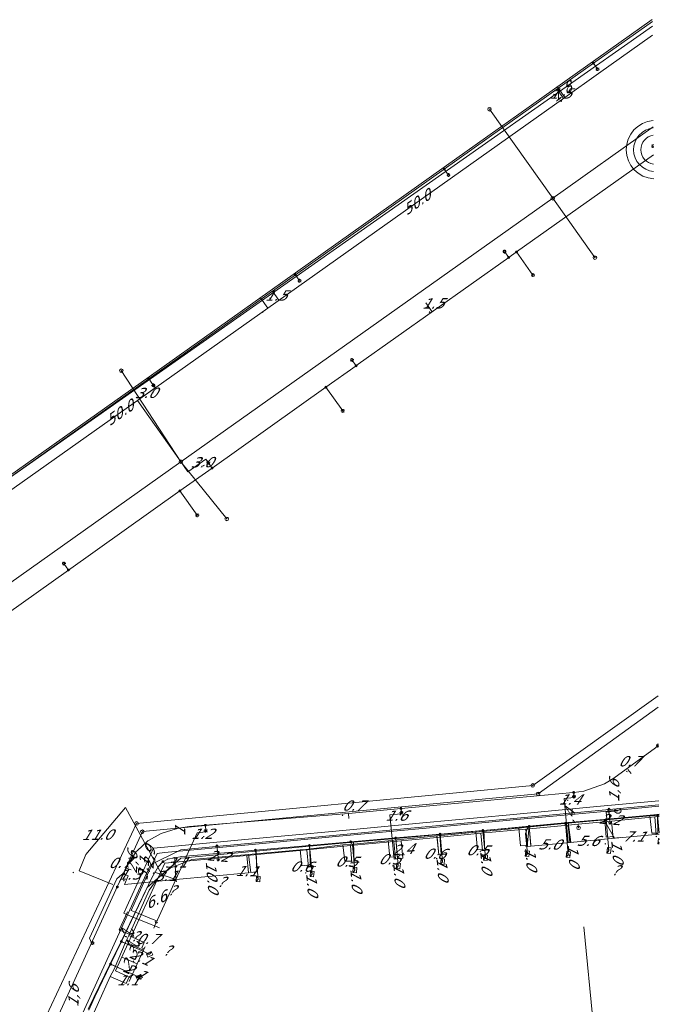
# Model space of a CAD drawing. Header units: metres. Extents: x 124576 to 133557, y 395865 to 402386.
# Tile 181 of 256: x 126589 to 126676, y 400393 to 400528. Entities that reach past the tile are written whole.
import ezdxf
from ezdxf.enums import TextEntityAlignment as Align

# ---------------------------------------------------------------- set-up
doc = ezdxf.new("R2010")
doc.units = ezdxf.units.M
doc.header["$MEASUREMENT"] = 0
for name, color, linetype, lineweight, true_color in [('LG_Datatransport_KPN_BV', 3, 'Continuous', 13, 0x00ff00), ('LG_Datatransport_Reggefiber_Operator_BV', 3, 'Continuous', 13, 0x00ff00), ('LG_Datatransport_Ziggo_BV', 3, 'Continuous', 13, 0x00ff00), ('LG_Laag_Spanning_Enexis_Netbeheer_BV', 7, 'Continuous', 13, 0x960000), ('LG_Midden_Spanning_Enexis_Netbeheer_BV', 7, 'Continuous', 13, 0xd20000), ('LG_Riool_Vrij_Verval_Gemeente_Tilburg_Ruimtelijke_Uitvoering', 7, 'Continuous', 13, 0xca00a0), ('LG_unet-4_Brabant_Water', 5, 'Continuous', 13, 0x0000ff), ('LG_warmte_Ennatuurlijk_BV', 7, 'Continuous', 13, 0x008080), ('MV_Datatransport_lijn', 3, 'Continuous', 0, 0x00ff00), ('MV_warmte_lijn', 7, 'Continuous', 0, 0x008080)]:
    doc.layers.add(name, color=color, linetype=linetype, lineweight=lineweight, true_color=true_color)
for name, color, linetype, lineweight in [('LG_Datatransport_P_Ziggo_BV', 7, 'Continuous', 0), ('LG_Laag_Spanning_P_Enexis_Netbeheer_BV', 7, 'Continuous', 0), ('LG_Laag_Spanning_P_Gemeente_Tilburg_Ruimtelijke_Uitvoering', 7, 'Continuous', 0), ('LG_overig_P_Gemeente_Tilburg_Ruimtelijke_Uitvoering', 7, 'Continuous', 0), ('LG_Riool_Vrij_Verval_P_Gemeente_Tilburg_Ruimtelijke_Uitvoering', 7, 'Continuous', 0), ('LG_unet-4_P_Brabant_Water', 7, 'Continuous', 0), ('MV_Datatransport', 7, 'Continuous', 0), ('MV_Laag_Spanning', 7, 'Continuous', 0), ('MV_Laag_Spanning_lijn', 7, 'Continuous', 0), ('MV_Laag_Spanning_pijl', 7, 'Continuous', 0), ('MV_Midden_Spanning', 7, 'Continuous', 0), ('MV_Midden_Spanning_lijn', 7, 'Continuous', 0), ('MV_Midden_Spanning_pijl', 7, 'Continuous', 0), ('MV_unet-4', 7, 'Continuous', 0), ('MV_warmte', 7, 'Continuous', 0)]:
    doc.layers.add(name, color=color, linetype=linetype, lineweight=lineweight)
doc.styles.add('Klic_Annotatie', font='verdanai.ttf', dxfattribs={"oblique": 20, "height": 1.4})
doc.styles.add('Style-Arial', font='arial.ttf')

# ---------------------------------------------------------------- blocks, each defined once
blk = doc.blocks.new('Onbekend_5')
at = {"layer": 'LG_Datatransport_P_Ziggo_BV'}
blk.add_hatch(color=256, dxfattribs=at).paths.add_polyline_path([(-0.3, -1.1, -0.262633), (0.2, 0.2), (0.6, 0.5, 0.379827), (0.7, 1.3), (0.7, 1.3, 0.228508), (0, 1.5), (0, 1.5, 0.459053), (-0.8, 0.8), (-1.3, 0.9, -0.414214), (-0.1, 2, -0.243799), (1.1, 1.5, -0.379827), (0.9, 0.1), (0.5, -0.2, 0.262633), (0.2, -1.1), (-0.2, -1.1)])
blk.add_circle((0, 0), 2.5, dxfattribs=at)
at = {"layer": 'LG_Datatransport_P_Ziggo_BV', "extrusion": (0, 0, -1)}
blk.add_solid([(0.3, -2.1), (-0.2, -2.1), (0.3, -1.5), (-0.2, -1.5)], dxfattribs=at)
blk = doc.blocks.new('Mof')
at = {"layer": 'LG_Laag_Spanning_P_Enexis_Netbeheer_BV'}
h = blk.add_hatch(color=256, dxfattribs=at)
edge = h.paths.add_edge_path()
edge.add_arc((0, 0), 2, 0, 360)
blk = doc.blocks.new('DeliveryPoint')
at = {"layer": 'LG_Laag_Spanning_P_Enexis_Netbeheer_BV', "flags": 128}
blk.add_lwpolyline([(-3.7, -2.5), (3.8, -2.5), (3.8, 2.5), (-3.7, 2.5), (-3.7, -2.5)], close=True, dxfattribs=at)
blk.add_lwpolyline([(-3.7, 2.5), (-3.7, 2.2), (0, 0), (3.8, 2.2)], dxfattribs=at)
blk = doc.blocks.new('Streetlight')
at = {"layer": 'LG_Laag_Spanning_P_Enexis_Netbeheer_BV'}
for p, q in [((-1.8, 1.8), (-1.1, 1.1)), ((0, 2.5), (0, 1.5)), ((1.8, 1.8), (1.1, 1.1)), ((-1.1, -1.1), (-1.8, -1.8)), ((0, -1.5), (0, -2.5)), ((1.1, -1.1), (1.8, -1.8))]:
    blk.add_line(p, q, dxfattribs=at)
at = {"layer": 'LG_Laag_Spanning_P_Enexis_Netbeheer_BV', "flags": 128}
for points in [[(-2.5, 0), (-1.5, 0)], [(1.5, 0), (2.5, 0)]]:
    blk.add_lwpolyline(points, dxfattribs=at)
at = {"layer": 'LG_Laag_Spanning_P_Enexis_Netbeheer_BV'}
blk.add_circle((0, 0), 1.5, dxfattribs=at)
blk = doc.blocks.new('m_pijl')
at = {"layer": 'MV_Laag_Spanning_pijl'}
blk.add_hatch(color=7, dxfattribs=at).paths.add_polyline_path([(-1, -0.3), (-1, 0), (-1, 0.3), (0, 0)])
at = {"layer": 'MV_Laag_Spanning_pijl', "flags": 128}
blk.add_lwpolyline([(-1, 0), (-1, 0.3), (0, 0), (-1, -0.3), (-1, 0)], close=True, dxfattribs=at)
blk = doc.blocks.new('m_pijl_1')
at = {"layer": 'MV_Midden_Spanning_pijl'}
blk.add_hatch(color=7, dxfattribs=at).paths.add_polyline_path([(-1, -0.3), (-1, 0), (-1, 0.3), (0, 0)])
at = {"layer": 'MV_Midden_Spanning_pijl', "flags": 128}
blk.add_lwpolyline([(-1, 0), (-1, 0.3), (0, 0), (-1, -0.3), (-1, 0)], close=True, dxfattribs=at)
blk = doc.blocks.new('FireHydrant')
at = {"layer": 'LG_unet-4_P_Brabant_Water'}
blk.add_ellipse((0, 0), major_axis=(4.45, 0), ratio=0.727642, dxfattribs=at)
at = {"layer": 'LG_unet-4_P_Brabant_Water', "style": 'Style-Arial'}
blk.add_text('BK', height=2.5, dxfattribs=at).set_placement((0, 0), align=Align.MIDDLE_CENTER)
blk = doc.blocks.new('Afsluiter_2')
at = {"layer": 'LG_unet-4_P_Brabant_Water'}
blk.add_line((0, -2.5), (0, 2.5), dxfattribs=at)
blk.add_solid([(-0.25, 2.5), (0.25, 2.5), (-0.25, -2.5), (0.25, -2.5)], dxfattribs=at)
blk = doc.blocks.new('Onbekend_2')
at = {"layer": 'LG_Riool_Vrij_Verval_P_Gemeente_Tilburg_Ruimtelijke_Uitvoering'}
blk.add_hatch(color=256, dxfattribs=at).paths.add_polyline_path([(-0.3, -1.1, -0.262633), (0.2, 0.2), (0.6, 0.5, 0.379827), (0.7, 1.3), (0.7, 1.3, 0.228508), (0, 1.5), (0, 1.5, 0.459053), (-0.8, 0.8), (-1.3, 0.9, -0.414214), (-0.1, 2, -0.243799), (1.1, 1.5, -0.379827), (0.9, 0.1), (0.5, -0.2, 0.262633), (0.2, -1.1), (-0.2, -1.1)])
blk.add_circle((0, 0), 2.5, dxfattribs=at)
at = {"layer": 'LG_Riool_Vrij_Verval_P_Gemeente_Tilburg_Ruimtelijke_Uitvoering', "extrusion": (0, 0, -1)}
blk.add_solid([(0.3, -2.1), (-0.2, -2.1), (0.3, -1.5), (-0.2, -1.5)], dxfattribs=at)
blk = doc.blocks.new('Onbekend_1')
at = {"layer": 'LG_overig_P_Gemeente_Tilburg_Ruimtelijke_Uitvoering'}
blk.add_hatch(color=256, dxfattribs=at).paths.add_polyline_path([(-0.3, -1.1, -0.262633), (0.2, 0.2), (0.6, 0.5, 0.379827), (0.7, 1.3), (0.7, 1.3, 0.228508), (0, 1.5), (0, 1.5, 0.459053), (-0.8, 0.8), (-1.3, 0.9, -0.414214), (-0.1, 2, -0.243799), (1.1, 1.5, -0.379827), (0.9, 0.1), (0.5, -0.2, 0.262633), (0.2, -1.1), (-0.2, -1.1)])
blk.add_circle((0, 0), 2.5, dxfattribs=at)
at = {"layer": 'LG_overig_P_Gemeente_Tilburg_Ruimtelijke_Uitvoering', "extrusion": (0, 0, -1)}
blk.add_solid([(0.3, -2.1), (-0.2, -2.1), (0.3, -1.5), (-0.2, -1.5)], dxfattribs=at)

msp = doc.modelspace()

# ---------------------------------------------------------------- linework, layer by layer
at = {"layer": 'LG_Datatransport_KPN_BV', "flags": 128}
msp.add_lwpolyline([(126676.45, 400420.35), (126613.23, 400414.41), (126610.82, 400414.19), (126606.62, 400412.1), (126605, 400408.54), (126597.34, 400391.78), (126595.48, 400387.69), (126596.93, 400383.59), (126598.3, 400381.66), (126614.81, 400358.43)], dxfattribs=at)
at = {"layer": 'LG_Datatransport_Reggefiber_Operator_BV'}
for p, q in [((126662.97, 400417.75), (126669, 400418.3)), ((126645.95, 400416.09), (126651.3, 400416.62)), ((126651.3, 400416.62), (126651.32, 400416.63)), ((126651.32, 400416.63), (126657.22, 400417.18)), ((126645.12, 400416), (126645.95, 400416.09)), ((126645.95, 400416.09), (126646.23, 400413.49)), ((126620.11, 400413.52), (126627.2, 400414.18)), ((126620.11, 400413.52), (126620.42, 400411.06))]:
    msp.add_line(p, q, dxfattribs=at)
at = {"layer": 'LG_Datatransport_Reggefiber_Operator_BV', "flags": 128}
for points in [[(126676.46, 400418.94), (126675.92, 400418.88), (126675.2, 400418.87), (126670, 400418.39), (126669, 400418.3), (126662.97, 400417.75), (126657.92, 400417.23), (126657.22, 400417.18), (126651.32, 400416.63), (126645.12, 400416), (126640.05, 400415.53), (126639.27, 400415.44), (126634.03, 400414.92), (126633.03, 400414.86), (126627.98, 400414.24), (126627.2, 400414.18), (126620.11, 400413.52), (126612.29, 400412.85), (126609.34, 400411.65), (126607.67, 400410.32), (126606.47, 400408.62), (126603.64, 400402.42), (126603.31, 400401.7), (126601.64, 400397.81), (126601.12, 400396.78), (126597.9, 400389.66)], [(126669, 400418.3), (126670, 400418.39), (126675.2, 400418.87)], [(126675.2, 400418.87), (126675.92, 400418.88), (126676.46, 400418.94)], [(126675.2, 400418.87), (126675.48, 400416.45), (126676.15, 400416.45), (126676.16, 400416.32)], [(126657.22, 400417.18), (126657.92, 400417.23), (126662.97, 400417.75)], [(126669, 400418.3), (126669.22, 400415.94), (126670.23, 400416.03), (126670.25, 400415.79)], [(126651.3, 400416.62), (126651.54, 400414.17), (126652.29, 400414.24), (126652.31, 400414.09)], [(126657.22, 400417.18), (126657.45, 400414.72), (126658.16, 400414.78), (126658.17, 400414.63)], [(126627.2, 400414.18), (126627.98, 400414.24), (126633.03, 400414.86)], [(126633.03, 400414.86), (126634.03, 400414.92), (126639.27, 400415.44)], [(126633.03, 400414.86), (126633.31, 400412.62), (126634.26, 400412.62), (126634.28, 400412.37)], [(126639.27, 400415.44), (126640.05, 400415.53), (126645.12, 400416)], [(126639.27, 400415.44), (126639.5, 400413.17), (126640.24, 400413.24), (126640.26, 400412.93)], [(126603.64, 400402.42), (126606.47, 400408.62), (126607.67, 400410.32), (126609.34, 400411.65), (126612.29, 400412.85), (126620.11, 400413.52)], [(126627.2, 400414.18), (126627.4, 400411.99), (126628.15, 400412.06), (126628.17, 400411.79)], [(126601.12, 400396.78), (126601.64, 400397.81), (126603.31, 400401.7), (126603.64, 400402.42)], [(126605.75, 400400.56), (126605.44, 400400.7), (126605.78, 400401.44), (126603.64, 400402.42)], [(126601.12, 400396.78), (126597.9, 400389.66), (126597.76, 400386.31), (126599.08, 400383.01), (126602.7, 400377.82)], [(126601.12, 400396.78), (126603.28, 400395.8), (126603.75, 400396.83), (126603.99, 400396.72)]]:
    msp.add_lwpolyline(points, dxfattribs=at)
at = {"layer": 'LG_Datatransport_Ziggo_BV'}
for p, q in [((126658.16, 400417.03), (126664, 400417.58)), ((126664, 400417.58), (126665.37, 400417.71)), ((126664.22, 400415.21), (126664, 400417.58)), ((126665.37, 400417.71), (126669.92, 400418.14)), ((126665.37, 400417.71), (126665.41, 400417.21)), ((126669.92, 400418.14), (126675.86, 400418.7)), ((126670.14, 400415.78), (126669.92, 400418.14)), ((126675.86, 400418.7), (126676.46, 400418.75)), ((126676.08, 400416.31), (126675.86, 400418.7)), ((126646, 400415.88), (126652, 400416.45)), ((126652, 400416.45), (126658.16, 400417.03)), ((126652.22, 400414.08), (126652, 400416.45)), ((126658.38, 400414.66), (126658.16, 400417.03)), ((126634.08, 400414.76), (126640.05, 400415.32)), ((126640.05, 400415.32), (126646, 400415.88)), ((126640.27, 400412.93), (126640.05, 400415.32)), ((126646.23, 400413.51), (126646, 400415.88)), ((126619.84, 400413.42), (126628.1, 400414.2)), ((126620.07, 400411.04), (126619.84, 400413.42)), ((126628.1, 400414.2), (126634.08, 400414.76)), ((126628.32, 400411.81), (126628.1, 400414.2)), ((126634.3, 400412.38), (126634.08, 400414.76)), ((126605.68, 400400.41), (126603.59, 400401.36))]:
    msp.add_line(p, q, dxfattribs=at)
at = {"layer": 'LG_Datatransport_Ziggo_BV', "flags": 128}
for points in [[(126603.93, 400396.59), (126601.84, 400397.55), (126603.59, 400401.36), (126608.62, 400412.36), (126619.84, 400413.42), (126628.1, 400414.2), (126634.08, 400414.76), (126640.05, 400415.32), (126646, 400415.88), (126652, 400416.45), (126658.16, 400417.03), (126664, 400417.58), (126665.37, 400417.71), (126665.41, 400417.21)], [(126605.68, 400400.41), (126603.59, 400401.36), (126608.62, 400412.36), (126619.84, 400413.42), (126628.1, 400414.2), (126634.08, 400414.76), (126640.05, 400415.32), (126646, 400415.88), (126652, 400416.45), (126658.16, 400417.03), (126664, 400417.58), (126665.37, 400417.71), (126665.41, 400417.21)], [(126620.07, 400411.04), (126619.84, 400413.42), (126628.1, 400414.2), (126634.08, 400414.76), (126640.05, 400415.32), (126646, 400415.88), (126652, 400416.45), (126658.16, 400417.03), (126664, 400417.58), (126665.37, 400417.71), (126665.41, 400417.21)], [(126628.32, 400411.81), (126628.1, 400414.2), (126634.08, 400414.76), (126640.05, 400415.32), (126646, 400415.88), (126652, 400416.45), (126658.16, 400417.03), (126664, 400417.58), (126665.37, 400417.71), (126665.41, 400417.21)], [(126634.3, 400412.38), (126634.08, 400414.76), (126640.05, 400415.32), (126646, 400415.88), (126652, 400416.45), (126658.16, 400417.03), (126664, 400417.58), (126665.37, 400417.71), (126665.41, 400417.21)], [(126640.27, 400412.93), (126640.05, 400415.32), (126646, 400415.88), (126652, 400416.45), (126658.16, 400417.03), (126664, 400417.58), (126665.37, 400417.71), (126665.41, 400417.21)], [(126646.23, 400413.51), (126646, 400415.88), (126652, 400416.45), (126658.16, 400417.03), (126664, 400417.58), (126665.37, 400417.71), (126665.41, 400417.21)], [(126652.22, 400414.08), (126652, 400416.45), (126658.16, 400417.03), (126664, 400417.58), (126665.37, 400417.71), (126665.41, 400417.21)], [(126658.38, 400414.66), (126658.16, 400417.03), (126664, 400417.58), (126665.37, 400417.71), (126665.41, 400417.21)], [(126664.22, 400415.21), (126664, 400417.58), (126665.37, 400417.71), (126665.41, 400417.21)], [(126665.41, 400417.21), (126665.37, 400417.71), (126669.92, 400418.14), (126675.86, 400418.7), (126676.46, 400418.75)], [(126676.46, 400418.75), (126675.86, 400418.7), (126669.92, 400418.14), (126665.37, 400417.71), (126665.41, 400417.21)], [(126676.46, 400418.75), (126675.86, 400418.7), (126669.92, 400418.14), (126665.37, 400417.71), (126665.41, 400417.21)], [(126676.46, 400418.75), (126675.86, 400418.7), (126669.92, 400418.14), (126665.37, 400417.71), (126665.41, 400417.21)], [(126676.46, 400418.75), (126675.86, 400418.7), (126669.92, 400418.14), (126665.37, 400417.71), (126665.41, 400417.21)], [(126676.46, 400418.75), (126675.86, 400418.7), (126669.92, 400418.14), (126665.37, 400417.71), (126665.41, 400417.21)], [(126676.46, 400418.75), (126675.86, 400418.7), (126669.92, 400418.14), (126665.37, 400417.71), (126665.41, 400417.21)], [(126676.46, 400418.75), (126675.86, 400418.7), (126669.92, 400418.14), (126665.37, 400417.71), (126665.41, 400417.21)], [(126676.08, 400416.31), (126675.86, 400418.7), (126669.92, 400418.14), (126665.37, 400417.71), (126665.41, 400417.21)], [(126670.14, 400415.78), (126669.92, 400418.14), (126665.37, 400417.71), (126665.41, 400417.21)], [(126603.59, 400401.36), (126608.62, 400412.36), (126619.84, 400413.42)], [(126603.93, 400396.59), (126601.84, 400397.55), (126603.59, 400401.36)]]:
    msp.add_lwpolyline(points, dxfattribs=at)
at = {"layer": 'LG_Laag_Spanning_Enexis_Netbeheer_BV'}
for p, q in [((126667.44, 400522.23), (126668.02, 400521.42)), ((126675.68, 400510.8), (126675.65, 400510.86)), ((126646.97, 400507.69), (126647.55, 400506.88)), ((126655.82, 400495.55), (126655.24, 400496.37)), ((126656.89, 400496.31), (126659.15, 400493.13)), ((126626.53, 400493.18), (126627.11, 400492.36)), ((126634.87, 400480.68), (126634.29, 400481.49)), ((126606.4, 400478.88), (126607.04, 400477.97)), ((126630.72, 400477.73), (126633.04, 400474.47)), ((126615.09, 400466.63), (126614.56, 400467.38)), ((126610.67, 400463.49), (126613.05, 400460.15)), ((126595.36, 400452.62), (126594.74, 400453.5)), ((126676.38, 400428.37), (126676.29, 400428.5)), ((126664.74, 400422.07), (126664.8, 400421.5)), ((126641.03, 400419.85), (126641.09, 400419.27)), ((126676.26, 400418.93), (126676.48, 400416.51)), ((126614.17, 400417.56), (126614.23, 400416.79)), ((126663.6, 400417.83), (126664, 400413.54)), ((126669.18, 400418.31), (126669.58, 400414.08)), ((126646.39, 400416.34), (126646.74, 400412.55)), ((126652.28, 400416.85), (126652.63, 400413.11)), ((126628.45, 400414.78), (126628.82, 400410.85)), ((126640.3, 400415.81), (126640.66, 400411.97)), ((126621.04, 400414.14), (126621.41, 400410.16)), ((126602.64, 400401.6), (126606.51, 400399.83)), ((126601.15, 400398.48), (126605.07, 400396.69))]:
    msp.add_line(p, q, dxfattribs=at)
at = {"layer": 'LG_Laag_Spanning_Enexis_Netbeheer_BV', "flags": 128}
for points in [[(126575.52, 400438.51), (126575.27, 400438.85), (126571.1, 400444.64), (126571.02, 400444.75), (126567.31, 400449.9), (126567.15, 400450.22), (126567.54, 400451.29), (126576.3, 400457.51), (126586.18, 400464.52), (126586.34, 400464.64), (126606.4, 400478.88), (126626.53, 400493.18), (126646.97, 400507.69), (126654.88, 400513.31), (126667.44, 400522.23), (126675.54, 400527.98)], [(126567.15, 400450.22), (126567.54, 400451.29), (126576.3, 400457.51), (126586.18, 400464.52), (126586.34, 400464.64), (126606.4, 400478.88), (126626.53, 400493.18), (126646.97, 400507.69), (126654.88, 400513.31), (126667.44, 400522.23), (126675.54, 400527.98)], [(126675.54, 400527.34), (126586.18, 400464.52), (126586.34, 400464.64), (126606.4, 400478.88), (126626.53, 400493.18), (126646.97, 400507.69), (126654.88, 400513.31), (126667.44, 400522.23), (126675.54, 400527.98)], [(126575.98, 400437.87), (126579.7, 400441.5), (126584.72, 400445.06), (126595.36, 400452.62), (126610.67, 400463.49), (126615.09, 400466.63), (126630.72, 400477.73), (126634.87, 400480.68), (126635.15, 400480.88), (126655.82, 400495.55), (126656.89, 400496.31), (126675.69, 400509.66)], [(126575.98, 400437.87), (126579.7, 400441.5), (126584.72, 400445.06), (126595.36, 400452.62), (126610.67, 400463.49), (126615.09, 400466.63), (126630.72, 400477.73), (126634.87, 400480.68), (126635.15, 400480.88), (126655.82, 400495.55), (126656.89, 400496.31), (126675.69, 400509.66)], [(126602.08, 400409.08), (126602.75, 400410.49), (126602.94, 400410.89), (126603.58, 400412.21), (126603.61, 400412.28), (126604.69, 400413.94), (126604.79, 400414.06), (126606.25, 400415.4), (126606.37, 400415.48), (126608.12, 400416.42), (126608.26, 400416.47), (126610.17, 400417.06), (126610.5, 400417.14), (126612, 400417.38), (126614.17, 400417.56), (126633.82, 400419.17), (126641.03, 400419.85), (126664.65, 400422.06), (126664.74, 400422.07), (126666.14, 400422.26), (126668.98, 400423.26), (126670.27, 400424.03), (126675.95, 400428.2), (126676.29, 400428.5)], [(126602.08, 400409.08), (126602.75, 400410.49), (126602.94, 400410.89), (126603.58, 400412.21), (126603.61, 400412.28), (126604.69, 400413.94), (126604.79, 400414.06), (126606.25, 400415.4), (126606.37, 400415.48), (126608.12, 400416.42), (126608.26, 400416.47), (126610.17, 400417.06), (126610.5, 400417.14), (126612, 400417.38), (126614.17, 400417.56), (126633.82, 400419.17), (126641.03, 400419.85), (126664.65, 400422.06), (126664.74, 400422.07), (126666.14, 400422.26), (126668.98, 400423.26), (126670.27, 400424.03), (126675.95, 400428.2), (126676.29, 400428.5)], [(126676.29, 400428.5), (126676.38, 400428.57)], [(126676.29, 400428.5), (126676.38, 400428.57)], [(126676.38, 400428.37), (126676.29, 400428.5)], [(126608.35, 400412.55), (126609.01, 400412.88), (126610.96, 400413.27), (126621.04, 400414.14), (126628.45, 400414.78), (126634.13, 400415.28), (126640.3, 400415.81), (126646.39, 400416.34), (126652.28, 400416.85), (126658.62, 400417.4), (126663.6, 400417.83), (126663.73, 400417.84), (126664.7, 400417.93), (126669.18, 400418.31), (126676.26, 400418.93), (126676.46, 400418.95)], [(126608.35, 400412.55), (126609.01, 400412.88), (126610.96, 400413.27), (126621.04, 400414.14), (126628.45, 400414.78), (126634.13, 400415.28), (126640.3, 400415.81), (126646.39, 400416.34), (126652.28, 400416.85), (126658.62, 400417.4), (126663.6, 400417.83), (126663.73, 400417.84), (126664.7, 400417.93), (126669.18, 400418.31), (126676.26, 400418.93), (126676.46, 400418.95)], [(126658.62, 400417.4), (126658.45, 400417.25), (126658.11, 400416.42), (126658.38, 400413.65)], [(126634.13, 400415.28), (126634.37, 400414.86), (126634.69, 400411.41)], [(126598.18, 400392.18), (126599.01, 400394), (126601.15, 400398.48), (126602.64, 400401.6), (126606.81, 400410.32), (126607.68, 400411.86), (126608.35, 400412.55)], [(126598.18, 400392.18), (126599.01, 400394), (126601.15, 400398.48), (126602.64, 400401.6), (126606.81, 400410.32), (126607.68, 400411.86), (126608.35, 400412.55)], [(126602.94, 400410.89), (126602.68, 400410.8), (126602, 400410.19), (126598.28, 400402.06), (126598.53, 400401.42), (126598.68, 400401.36)]]:
    msp.add_lwpolyline(points, dxfattribs=at)
at = {"layer": 'LG_Laag_Spanning_P_Enexis_Netbeheer_BV'}
for p, q in [((126675.47, 400511.03), (126675.54, 400510.96)), ((126675.65, 400511.11), (126675.65, 400511.01)), ((126675.54, 400510.75), (126675.47, 400510.68)), ((126675.65, 400510.71), (126675.65, 400510.61))]:
    msp.add_line(p, q, dxfattribs=at)
at = {"layer": 'LG_Laag_Spanning_P_Enexis_Netbeheer_BV', "flags": 128}
for points in [[(126675.4, 400510.86), (126675.49, 400510.86)], [(126676.49, 400415.74), (126676.37, 400415.75), (126676.31, 400415.01), (126676.49, 400414.99)], [(126676.31, 400415.01), (126676.34, 400415), (126676.49, 400415.22)], [(126676.49, 400415.57), (126676.41, 400415.75)]]:
    msp.add_lwpolyline(points, dxfattribs=at)
at = {"layer": 'LG_Laag_Spanning_P_Enexis_Netbeheer_BV'}
for centre, radius, start, end in [((126675.65, 400510.86), 0.15, 76.4526, 284.5175), ((126676.29, 400428.5), 0.2, 64.8178, 296.1523)]:
    msp.add_arc(centre, radius, start, end, dxfattribs=at)
at = {"layer": 'LG_Laag_Spanning_P_Gemeente_Tilburg_Ruimtelijke_Uitvoering'}
for radius, start, end in [(4, 94.4065, 266.5637), (3, 95.7168, 265.2534), (2, 98.3464, 262.6238)]:
    msp.add_arc((126675.96, 400510.36), radius, start, end, dxfattribs=at)
at = {"layer": 'LG_Midden_Spanning_Enexis_Netbeheer_BV', "flags": 128}
for points in [[(126502.88, 400443.26), (126522.87, 400443.67), (126534.92, 400443.64), (126537.27, 400443.82), (126539.54, 400444.68), (126541.54, 400446.06), (126543.97, 400448.4), (126547.02, 400449.85), (126549.14, 400450.59), (126552.32, 400451.29), (126555.58, 400451.45), (126558.28, 400451.14), (126560.96, 400450.69), (126561.98, 400450.63), (126562.99, 400450.81), (126565.35, 400451.49), (126568.86, 400452.59), (126569, 400452.65), (126569.14, 400452.73), (126606.43, 400479.15), (126646.95, 400507.96), (126675.53, 400528.22)], [(126537.27, 400443.82), (126539.54, 400444.68), (126541.54, 400446.06), (126543.97, 400448.4), (126547.02, 400449.85), (126549.14, 400450.59), (126552.32, 400451.29), (126555.58, 400451.45), (126558.28, 400451.14), (126560.96, 400450.69), (126561.98, 400450.63), (126562.99, 400450.81), (126565.35, 400451.49), (126568.86, 400452.59), (126569, 400452.65), (126569.14, 400452.73), (126606.43, 400479.15), (126646.95, 400507.96), (126675.53, 400528.22)], [(126537.27, 400443.82), (126539.54, 400444.68), (126541.54, 400446.06), (126543.97, 400448.4), (126547.02, 400449.85), (126549.14, 400450.59), (126552.32, 400451.29), (126555.58, 400451.45), (126558.28, 400451.14), (126560.96, 400450.69), (126561.98, 400450.63), (126562.99, 400450.81), (126565.35, 400451.49), (126568.86, 400452.59), (126569, 400452.65), (126569.14, 400452.73), (126606.43, 400479.15), (126646.95, 400507.96), (126675.53, 400528.22)]]:
    msp.add_lwpolyline(points, dxfattribs=at)
at = {"layer": 'LG_Riool_Vrij_Verval_Gemeente_Tilburg_Ruimtelijke_Uitvoering'}
for p, q in [((126653.18, 400515.91), (126661.86, 400503.69)), ((126661.86, 400503.69), (126675.66, 400513.49)), ((126610.8, 400467.5), (126661.86, 400503.69)), ((126667.65, 400495.53), (126661.86, 400503.69)), ((126602.63, 400480.01), (126610.8, 400467.5)), ((126556.06, 400428.57), (126610.8, 400467.5)), ((126617.1, 400459.64), (126610.8, 400467.5)), ((126659.11, 400423.03), (126676.32, 400435.35)), ((126659.85, 400421.86), (126676.33, 400433.76)), ((126604.72, 400417.81), (126659.11, 400423.03)), ((126605.52, 400416.68), (126659.85, 400421.86)), ((126589.93, 400386.3), (126604.72, 400417.81)), ((126591.53, 400386.11), (126605.52, 400416.68))]:
    msp.add_line(p, q, dxfattribs=at)
at = {"layer": 'LG_unet-4_Brabant_Water'}
for p, q in [((126669.57, 400419.42), (126670.82, 400419.53)), ((126676.29, 400416.31), (126676.23, 400419.04)), ((126664.34, 400415.22), (126663.98, 400417.92)), ((126670.32, 400415.79), (126668.86, 400418.37)), ((126646.54, 400413.54), (126646.38, 400416.31)), ((126652.53, 400414.1), (126652.38, 400416.86)), ((126658.37, 400414.65), (126658.61, 400417.43)), ((126634.59, 400412.4), (126634.53, 400415.23)), ((126640.56, 400412.96), (126640.3, 400415.76)), ((126621.22, 400411.14), (126621.15, 400414.01)), ((126628.62, 400411.83), (126628.46, 400414.68)), ((126605.6, 400400.24), (126602.6, 400401.61)), ((126604.16, 400397.1), (126601.09, 400398.5))]:
    msp.add_line(p, q, dxfattribs=at)
at = {"layer": 'LG_unet-4_Brabant_Water', "flags": 128}
for points in [[(126669.31, 400418.41), (126669.22, 400419.39), (126669.57, 400419.42)], [(126676.46, 400419.06), (126676.23, 400419.04), (126669.31, 400418.41)], [(126598.09, 400392.3), (126601.09, 400398.5), (126602.6, 400401.61), (126606.18, 400409), (126610.78, 400413.06), (126621.15, 400414.01), (126628.46, 400414.68), (126634.53, 400415.23), (126640.3, 400415.76), (126646.38, 400416.31), (126652.38, 400416.86), (126658.61, 400417.43), (126663.98, 400417.92), (126668.86, 400418.37), (126669.31, 400418.41)]]:
    msp.add_lwpolyline(points, dxfattribs=at)
at = {"layer": 'LG_warmte_Ennatuurlijk_BV'}
for p, q in [((126607.1, 400403.44), (126607.31, 400404)), ((126607.1, 400403.44), (126607.31, 400404)), ((126607.1, 400403.44), (126607.31, 400404)), ((126607.1, 400403.44), (126607.31, 400404)), ((126607.86, 400403.47), (126607.21, 400403.72)), ((126607.86, 400403.47), (126607.21, 400403.72)), ((126607.86, 400403.47), (126607.21, 400403.72)), ((126607.86, 400403.47), (126607.21, 400403.72))]:
    msp.add_line(p, q, dxfattribs=at)
at = {"layer": 'LG_warmte_Ennatuurlijk_BV', "flags": 128}
for points in [[(126676.44, 400420.93), (126667.9, 400420.12), (126655.95, 400419), (126644.01, 400417.88), (126632.06, 400416.76), (126620.11, 400415.64), (126608.06, 400414.5), (126607.07, 400414.41), (126606.65, 400413.5), (126604.13, 400408)], [(126676.45, 400420.17), (126668.4, 400419.42), (126656.45, 400418.29), (126644.5, 400417.17), (126632.55, 400416.05), (126620.61, 400414.93), (126608.56, 400413.8), (126607.57, 400413.7), (126607.15, 400412.79), (126604.82, 400407.69)], [(126604.13, 400408), (126603.39, 400406.38), (126602.97, 400405.47), (126603.9, 400405.09), (126606.73, 400403.92), (126607.19, 400403.73), (126607.21, 400403.72)], [(126604.82, 400407.69), (126604.4, 400406.77), (126603.98, 400405.86), (126604.9, 400405.48), (126607.02, 400404.61), (126607.49, 400404.41)]]:
    msp.add_lwpolyline(points, dxfattribs=at)
at = {"layer": 'MV_Datatransport_lijn'}
for p, q in [((126676.48, 400416.35), (126676.08, 400416.31)), ((126641.29, 400413.03), (126641.07, 400415.42)), ((126665.22, 400415.3), (126664.22, 400415.21)), ((126671.13, 400415.87), (126670.14, 400415.78)), ((126647.22, 400413.6), (126646.23, 400413.51)), ((126653.22, 400414.17), (126652.22, 400414.08)), ((126659.38, 400414.74), (126658.38, 400414.66)), ((126635.3, 400412.47), (126634.3, 400412.38)), ((126641.27, 400413.03), (126640.27, 400412.93)), ((126610.11, 400410.09), (126620.07, 400411.04)), ((126629.32, 400411.9), (126628.32, 400411.81)), ((126604.8, 400398.5), (126605.68, 400400.41)), ((126604.8, 400398.5), (126602.71, 400399.46)), ((126604.8, 400398.5), (126603.93, 400396.59))]:
    msp.add_line(p, q, dxfattribs=at)
at = {"layer": 'MV_Laag_Spanning_lijn'}
for p, q in [((126607.27, 400477.64), (126606.4, 400478.88)), ((126604.83, 400475.91), (126610.75, 400467.56)), ((126611.78, 400466.12), (126610.75, 400467.56)), ((126614.22, 400467.86), (126615.09, 400466.63)), ((126664.81, 400421.37), (126664.74, 400422.07)), ((126663.98, 400415.19), (126663.42, 400421.24)), ((126603.2, 400420.01), (126608.13, 400410.88)), ((126639.51, 400419), (126640.07, 400412.91)), ((126641.1, 400419.15), (126641.03, 400419.85)), ((126614.25, 400416.64), (126614.17, 400417.56)), ((126613.05, 400416.53), (126610.11, 400410.09)), ((126658.86, 400414.87), (126658.62, 400417.4)), ((126658.87, 400414.69), (126658.62, 400417.4)), ((126596.85, 400411.31), (126601.47, 400409.4)), ((126603.59, 400410.6), (126602.94, 400410.89)), ((126603.05, 400409.4), (126610.11, 400410.09)), ((126668.02, 400384.47), (126666.15, 400403.62))]:
    msp.add_line(p, q, dxfattribs=at)
at = {"layer": 'MV_Laag_Spanning_pijl'}
for p, q in [((126663.31, 400517.46), (126662.44, 400518.68)), ((126624.24, 400489.71), (126623.37, 400490.93)), ((126644.42, 400489.31), (126645.29, 400488.09)), ((126604.83, 400475.91), (126607.27, 400477.64)), ((126611.78, 400466.12), (126614.22, 400467.86)), ((126672.62, 400424.68), (126672.17, 400425.22)), ((126663.42, 400421.24), (126664.81, 400421.37)), ((126633.85, 400418.47), (126633.82, 400419.17)), ((126639.51, 400419), (126641.1, 400419.15)), ((126613.05, 400416.53), (126614.25, 400416.64)), ((126676.48, 400416.35), (126669.43, 400415.69)), ((126663.85, 400415.16), (126658.87, 400414.69)), ((126669.43, 400415.69), (126663.85, 400415.16)), ((126646.05, 400413.49), (126646.64, 400413.55)), ((126652.04, 400414.06), (126652.54, 400414.11)), ((126610.11, 400410.09), (126609.96, 400413.18)), ((126634.1, 400412.36), (126634.6, 400412.4)), ((126640.07, 400412.91), (126640.57, 400412.96)), ((126603.97, 400411.44), (126603.31, 400411.66)), ((126610.11, 400410.09), (126607.19, 400411.12)), ((126620.23, 400411.05), (126621.32, 400411.15)), ((126628.12, 400411.79), (126628.72, 400411.85)), ((126603.05, 400409.4), (126603.59, 400410.6)), ((126605.9, 400400.88), (126605.6, 400400.24)), ((126603.71, 400396.1), (126604.16, 400397.1))]:
    msp.add_line(p, q, dxfattribs=at)
at = {"layer": 'MV_Laag_Spanning_pijl', "flags": 128}
msp.add_lwpolyline([(126603.2, 400420.01), (126597.77, 400413.54), (126596.85, 400411.31)], dxfattribs=at)
at = {"layer": 'MV_Midden_Spanning_lijn'}
msp.add_line((126622.74, 400488.61), (126621.73, 400490.03), dxfattribs=at)
at = {"layer": 'MV_Midden_Spanning_pijl'}
for p, q in [((126662.5, 400518.98), (126663.51, 400517.55)), ((126622.74, 400488.61), (126581.96, 400459.68))]:
    msp.add_line(p, q, dxfattribs=at)
at = {"layer": 'MV_Midden_Spanning_pijl', "flags": 128}
for points in [[(126675.55, 400526.11), (126668.15, 400520.84), (126663.51, 400517.55)], [(126663.51, 400517.55), (126638.79, 400500), (126622.74, 400488.61)]]:
    msp.add_lwpolyline(points, dxfattribs=at)
at = {"layer": 'MV_warmte_lijn'}
for p, q in [((126669.55, 400419.9), (126669.37, 400419.65)), ((126669.76, 400417.71), (126669.55, 400419.9)), ((126669.55, 400419.9), (126669.78, 400419.69)), ((126669.76, 400417.71), (126669.54, 400417.92)), ((126669.76, 400417.71), (126669.94, 400417.96)), ((126615.74, 400414.85), (126615.56, 400414.6)), ((126615.95, 400412.66), (126615.74, 400414.85)), ((126615.74, 400414.85), (126615.96, 400414.64)), ((126615.95, 400412.66), (126615.73, 400412.87)), ((126615.95, 400412.66), (126616.13, 400412.91)), ((126610.11, 400410.09), (126607.37, 400404.08)), ((126610.11, 400410.09), (126609.83, 400409.96)), ((126610.11, 400410.09), (126610.2, 400409.79)), ((126602.35, 400403.2), (126603.48, 400405.66)), ((126607.37, 400404.08), (126607.29, 400404.37)), ((126607.37, 400404.08), (126607.65, 400404.21)), ((126602.35, 400403.2), (126602.64, 400403.29)), ((126604.36, 400402.3), (126602.35, 400403.2)), ((126602.35, 400403.2), (126602.48, 400402.92)), ((126604.36, 400402.3), (126604.06, 400402.21)), ((126604.36, 400402.3), (126604.23, 400402.58))]:
    msp.add_line(p, q, dxfattribs=at)

# ---------------------------------------------------------------- block references
at = {"layer": 'LG_Datatransport_P_Ziggo_BV', "xscale": 0.1, "yscale": 0.1, "zscale": 0.1}
msp.add_blockref('Onbekend_5', (126665.41, 400417.21), dxfattribs=at)
at = {"layer": 'LG_Laag_Spanning_P_Enexis_Netbeheer_BV', "xscale": 0.1, "yscale": 0.1, "zscale": 0.1}
for name, p, rotation in [('Mof', (126667.44, 400522.23), 325), ('Mof', (126646.97, 400507.69), 325), ('Mof', (126655.82, 400495.55), 325), ('Mof', (126626.53, 400493.18), 325), ('Streetlight', (126634.29, 400481.49), 235), ('Mof', (126606.4, 400478.88), 325), ('Streetlight', (126614.56, 400467.38), 235), ('Mof', (126595.36, 400452.62), 325), ('Streetlight', (126664.8, 400421.5), 85), ('Streetlight', (126641.09, 400419.27), 85), ('Mof', (126663.73, 400417.84), 355), ('Streetlight', (126614.23, 400416.79), 85), ('DeliveryPoint', (126652.63, 400413.11), 85), ('DeliveryPoint', (126658.38, 400413.65), 85), ('DeliveryPoint', (126664, 400413.54), 85), ('DeliveryPoint', (126669.58, 400414.08), 85), ('Mof', (126608.35, 400412.55), 359), ('DeliveryPoint', (126640.66, 400411.97), 85), ('DeliveryPoint', (126646.74, 400412.55), 85), ('DeliveryPoint', (126628.82, 400410.85), 85), ('DeliveryPoint', (126634.69, 400411.41), 85), ('DeliveryPoint', (126621.41, 400410.16), 85), ('Mof', (126602.08, 400409.08), 359), ('Streetlight', (126598.68, 400401.36), 22), ('DeliveryPoint', (126606.51, 400399.83), 25), ('DeliveryPoint', (126605.07, 400396.69), 25)]:
    msp.add_blockref(name, p, dxfattribs=dict(at, rotation=rotation))
for name, p in [('Streetlight', (126668.02, 400521.42)), ('Streetlight', (126647.55, 400506.88)), ('Streetlight', (126655.24, 400496.37)), ('Mof', (126656.89, 400496.31)), ('Streetlight', (126659.15, 400493.13)), ('Streetlight', (126627.11, 400492.36)), ('Mof', (126634.87, 400480.68)), ('Streetlight', (126607.04, 400477.97)), ('Mof', (126630.72, 400477.73)), ('Streetlight', (126633.04, 400474.47)), ('Mof', (126615.09, 400466.63)), ('Mof', (126610.67, 400463.49)), ('Streetlight', (126613.05, 400460.15)), ('Streetlight', (126594.74, 400453.5)), ('Mof', (126664.74, 400422.07)), ('Mof', (126641.03, 400419.85)), ('Mof', (126676.26, 400418.93)), ('Mof', (126614.17, 400417.56)), ('Mof', (126658.62, 400417.4)), ('Mof', (126663.6, 400417.83)), ('Mof', (126669.18, 400418.31)), ('Mof', (126646.39, 400416.34)), ('Mof', (126652.28, 400416.85)), ('Mof', (126628.45, 400414.78)), ('Mof', (126634.13, 400415.28)), ('Mof', (126640.3, 400415.81)), ('Mof', (126621.04, 400414.14)), ('Mof', (126602.94, 400410.89)), ('Mof', (126602.64, 400401.6)), ('Mof', (126601.15, 400398.48))]:
    msp.add_blockref(name, p, dxfattribs=at)
at = {"layer": 'LG_overig_P_Gemeente_Tilburg_Ruimtelijke_Uitvoering', "xscale": 0.1, "yscale": 0.1, "zscale": 0.1}
for p in [(126653.18, 400515.91), (126667.65, 400495.53), (126602.63, 400480.01), (126617.1, 400459.64)]:
    msp.add_blockref('Onbekend_1', p, dxfattribs=at)
at = {"layer": 'LG_Riool_Vrij_Verval_P_Gemeente_Tilburg_Ruimtelijke_Uitvoering', "xscale": 0.1, "yscale": 0.1, "zscale": 0.1}
for p in [(126661.86, 400503.69), (126610.8, 400467.5), (126659.11, 400423.03), (126659.85, 400421.86), (126604.72, 400417.81), (126605.52, 400416.68)]:
    msp.add_blockref('Onbekend_2', p, dxfattribs=at)
at = {"layer": 'LG_unet-4_P_Brabant_Water', "xscale": 0.1, "yscale": 0.1, "zscale": 0.1}
for name, p in [('Afsluiter_2', (126669.57, 400419.42)), ('FireHydrant', (126670.82, 400419.53))]:
    msp.add_blockref(name, p, dxfattribs=at)
at = {"layer": 'MV_Laag_Spanning_pijl'}
for p, xscale, yscale, zscale, rotation in [((126662, 400518), 0.1, 0.1, 0.1, 125), ((126623, 400490), 0.1, 0.1, 0.1, 125), ((126645, 400488), 0.1, 0.1, 0.1, 306), ((126607, 400477), 0.1, 0.1, 0.1, 34.99999999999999), ((126614, 400467), 0.1, 0.1, 0.1, 34.99999999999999), ((126672, 400425), 0.1, 0.1, 0.1, 129), ((126664, 400421), 0.1, 0.1, 0.1, 4.999999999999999), ((126633, 400419), 0.1, 0.1, 0.1, 91), ((126641, 400419), 0.1, 0.1, 0.1, 4.999999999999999), ((126614, 400416), 0.1, 0.1, 0.1, 4.999999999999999), ((126663, 400415), 0.09999999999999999, 0.09999999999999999, 0.09999999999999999, 186), ((126669, 400415), 0.09999999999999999, 0.09999999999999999, 0.09999999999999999, 186), ((126676, 400416), 0.09999999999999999, 0.09999999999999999, 0.09999999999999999, 186), ((126652, 400414), 0.1, 0.1, 0.1, 4.999999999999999), ((126658, 400414), 0.09999999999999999, 0.09999999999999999, 0.09999999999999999, 186), ((126609, 400413), 0.1, 0.1, 0.1, 92), ((126646, 400413), 0.1, 0.1, 0.1, 4.999999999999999), ((126596, 400411), 0.1, 0.1, 0.1, 248), ((126603, 400411), 0.1, 0.1, 0.1, 161), ((126607, 400411), 0.1, 0.1, 0.1, 160), ((126621, 400411), 0.1, 0.1, 0.1, 4.999999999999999), ((126628, 400411), 0.1, 0.1, 0.1, 4.999999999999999), ((126634, 400412), 0.1, 0.1, 0.1, 4.999999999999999), ((126640, 400412), 0.1, 0.1, 0.1, 4.999999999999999), ((126603, 400410), 0.1, 0.1, 0.1, 65), ((126605, 400400), 0.1, 0.1, 0.1, 246), ((126604, 400397), 0.1, 0.1, 0.1, 65)]:
    msp.add_blockref('m_pijl', p, dxfattribs=dict(at, xscale=xscale, yscale=yscale, zscale=zscale, rotation=rotation))
at = {"layer": 'MV_Midden_Spanning_pijl', "xscale": 0.1, "yscale": 0.1, "zscale": 0.1}
for p, rotation in [((126663, 400517), 306), ((126663, 400517), 216), ((126622, 400488), 216)]:
    msp.add_blockref('m_pijl_1', p, dxfattribs=dict(at, rotation=rotation))

# ---------------------------------------------------------------- texts
at = {"layer": 'MV_Datatransport', "style": 'Klic_Annotatie', "oblique": 20}
for s, rotation, p in [('2.4', 5, (126641.18, 400414.22)), ('1.0', 276, (126670.72, 400414.11)), ('1.0', 275, (126652.72, 400412.59)), ('1.0', 275, (126658.88, 400413.07)), ('1.0', 275, (126664.72, 400413.54)), ('10.0', 275, (126615.09, 400410.56)), ('1.0', 275, (126640.77, 400410.93)), ('1.0', 275, (126646.72, 400411.67)), ('1.0', 275, (126634.89, 400410.11)), ('1.0', 275, (126628.82, 400409.54)), ('2.3', 65, (126603.76, 400398.98)), ('2.1', 335, (126605.24, 400399.45)), ('2.1', 335, (126604.37, 400397.54))]:
    msp.add_text(s, height=1.4, rotation=rotation, dxfattribs=at).set_placement(p, align=Align.MIDDLE_CENTER)
at = {"layer": 'MV_Laag_Spanning', "style": 'Klic_Annotatie', "oblique": 20}
for s, rotation, p in [('1.5', 1, (126662.87, 400518.07)), ('1.5', 1, (126623.8, 400490.32)), ('1.5', 1, (126645.36, 400489.24)), ('3.0', 1, (126605.93, 400476.94)), ('3.0', 1, (126613.61, 400467.42)), ('0.7', 1, (126672.33, 400426.36)), ('11.0', 1, (126599.23, 400416.25)), ('5.6', 359, (126666.64, 400415.42)), ('7.1', 359, (126672.96, 400416.02)), ('0.5', 359, (126651.46, 400414.12)), ('5.0', 359, (126661.36, 400414.93)), ('0.5', 359, (126639.41, 400412.9)), ('0.6', 359, (126645.58, 400413.65)), ('0.7', 1, (126602.32, 400412.4)), ('0.6', 359, (126627.27, 400411.89)), ('0.5', 359, (126633.47, 400412.57)), ('1.3', 1, (126603.68, 400410.79)), ('3.1', 1, (126608.65, 400410.6)), ('1.1', 359, (126619.76, 400411.26))]:
    msp.add_text(s, height=1.4, rotation=rotation, dxfattribs=at).set_placement(p, align=Align.MIDDLE_CENTER)
for s, p in [('1.4', (126664.13, 400421.1)), ('0.7', (126634.4, 400420.27)), ('1.6', (126640.32, 400418.88)), ('1.2', (126613.67, 400416.39)), ('3.1', (126610.11, 400412.44)), ('0.7', (126606.1, 400401.94)), ('1.1', (126603.48, 400396.26))]:
    msp.add_text(s, height=1.4, dxfattribs=at).set_placement(p, align=Align.MIDDLE_CENTER)
at = {"layer": 'MV_Midden_Spanning', "style": 'Klic_Annotatie', "oblique": 20}
for s, p in [('1.8', (126663.01, 400518.26)), ('50.0', (126643.13, 400503.08)), ('50.0', (126602.35, 400474.15))]:
    msp.add_text(s, height=1.4, rotation=35, dxfattribs=at).set_placement(p, align=Align.MIDDLE_CENTER)
at = {"layer": 'MV_unet-4', "style": 'Klic_Annotatie', "oblique": 20}
for s, rotation, p in [('1,6', 89.9, (126670.3, 400422.18)), (',4', 85.2, (126664.17, 400418.76)), ('1', 89.9, (126610.7, 400416.62)), ('2,6', 88.9, (126604.12, 400412.35)), ('2,9', 85.2, (126606.46, 400413.02)), ('3,1', 84.1, (126605.65, 400411.47)), ('1,6', 88.8, (126596.07, 400394.02))]:
    msp.add_text(s, height=1.4, rotation=rotation, dxfattribs=at).set_placement(p, align=Align.MIDDLE_CENTER)
at = {"layer": 'MV_warmte', "style": 'Klic_Annotatie', "oblique": 20}
for s, rotation, p in [('2.2', 355, (126669.7, 400418.37)), ('2.2', 355, (126615.89, 400413.32)), ('6.6', 25, (126607.3, 400407.27)), ('2.2', 294, (126603.75, 400402.57))]:
    msp.add_text(s, height=1.4, rotation=rotation, dxfattribs=at).set_placement(p, align=Align.MIDDLE_CENTER)
for p in [(126670.37, 400411.36), (126609.44, 400408.61), (126616.23, 400409.77), (126604.36, 400402.3), (126608.79, 400400.33)]:
    msp.add_text('?', height=1.4, dxfattribs=at).set_placement(p, align=Align.MIDDLE_CENTER)

doc.saveas('drawing.dxf')
